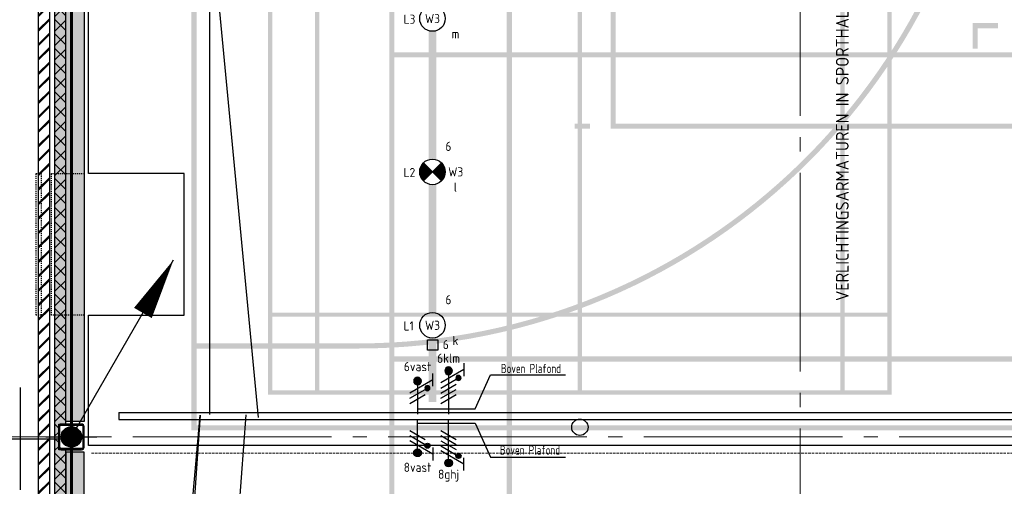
# Model space of a CAD drawing. Header units: millimetres. Extents: x -38031 to 123247, y -16330 to 129979.
# Tile 58 of 235: x -31606 to -21972, y 42852 to 47416. Entities that reach past the tile are written whole.
import ezdxf
from ezdxf.enums import TextEntityAlignment as Align

# ---------------------------------------------------------------- set-up
doc = ezdxf.new("R2010")
doc.units = ezdxf.units.MM
doc.header["$LTSCALE"] = 50
for name, pattern in [('HIDDEN', [9.524999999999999, 6.35, -3.175]), ('HIDDEN2', [4.762499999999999, 3.175, -1.5875]), ('PHANTOM', [63.50000000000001, 31.75, -6.35, 6.35, -6.35, 6.35, -6.35]), ('STYLE_01', [0.41664, 0.20828, -0.20836]), ('STYLE_02', [0.6944250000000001, 0.48607, -0.2083550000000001]), ('STYLE_11', [5, 3.88885498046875, -0.416717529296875, 0.2777862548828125, -0.4166412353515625])]:
    doc.linetypes.add(name, pattern=pattern)
for name, color, linetype in [('AL$1A---_ALGEMEEN', 8, 'Continuous'), ('AM$1A---_ARCERING', 8, 'Continuous'), ('BOUWKUNDIG', 8, 'Continuous'), ('brandscheiding', 5, 'HIDDEN'), ('EL6121--', 3, 'Continuous'), ('EL6131--_KG', 3, 'Continuous'), ('EL6221--', 3, 'Continuous'), ('EL6222--', 3, 'Continuous'), ('EL6311--', 3, 'Continuous'), ('EL6311--NV', 7, 'Continuous'), ('Kastenscheiding', 4, 'PHANTOM'), ('lengte voedingskabels', 3, 'Continuous')]:
    doc.layers.add(name, color=color, linetype=linetype)
doc.layers.add('Armaturen levering door W-aannemer', color=3, linetype='Continuous', plot=False)
doc.layers.add('Armaturen levering door W-aannemer--NV', color=7, linetype='Continuous', plot=False)
doc.layers.add('stramien', color=1, linetype='STYLE_11', lineweight=15)
doc.styles.add('BURO-012', font='ISO.shx', dxfattribs={"height": 60})
doc.styles.add('BURO-018', font='iso.shx', dxfattribs={"height": 90})
doc.styles.add('buro-100', font='ISO.shx', dxfattribs={"height": 500})
pattern_1 = [(45.00000000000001, (-987936.493140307, -175784.8228081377), (70.71067811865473, -70.71067811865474), []), (45.00000000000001, (-987929.4220724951, -175791.8938759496), (70.71067811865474, -70.71067811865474), [])]

# ---------------------------------------------------------------- blocks, each defined once
blk = doc.blocks.new('1115B6LL1500')
at = {"color": 0, "linetype": 'Continuous'}
blk.add_circle((0, 0), 2.5, dxfattribs=at)
at = {"color": 0}
for points in [[(-2.5, 0.75), (-15, 0.75), (-2.5, -0.75), (-15, -0.75)], [(2.5, 0.75), (15, 0.75), (2.5, -0.75), (15, -0.75)]]:
    blk.add_solid(points, dxfattribs=at)
at = {"color": 0, "linetype": 'Continuous', "style": 'BURO-018'}
for tag, p in [('E_GKAST', (0, 8)), ('E_GROEP', (0, 5)), ('E_SGROEP', (4.5, 5)), ('E_ARMCODE', (0, 0)), ('E_SLET', (4.5, -3))]:
    blk.add_attdef(tag, text='', height=1.8, dxfattribs=at).set_placement(p, align=Align.MIDDLE)
blk = doc.blocks.new('E00018')
at = {"color": 0, "linetype": 'Continuous'}
for p, q in [((-1.767766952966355, -1.767766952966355), (1.767766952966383, 1.767766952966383)), ((1.767766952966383, -1.767766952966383), (-1.767766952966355, 1.767766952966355))]:
    blk.add_line(p, q, dxfattribs=at)
at = {"color": 0, "linetype": 'Continuous', "const_width": 2.5}
for points in [[(-0.8838834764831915, 0.8838834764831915, -0.1989123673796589), (0, 1.25, -0.1989123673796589), (0.8838834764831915, 0.8838834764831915, -1)], [(-0.8838834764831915, -0.8838834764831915, 0.1989123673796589), (0, -1.25, 0.1989123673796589), (0.8838834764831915, -0.8838834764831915, 1)]]:
    blk.add_lwpolyline(points, format="xyb", dxfattribs=at)
blk = doc.blocks.new('1115B6LL1500-NO1')
at = {"color": 0, "linetype": 'Continuous'}
blk.add_circle((0, 0), 2.5, dxfattribs=at)
at = {"color": 0}
for points in [[(-2.5, 0.75), (-15, 0.75), (-2.5, -0.75), (-15, -0.75)], [(2.5, 0.75), (15, 0.75), (2.5, -0.75), (15, -0.75)]]:
    blk.add_solid(points, dxfattribs=at)
at = {"color": 0, "zscale": 100}
blk.add_blockref('E00018', (0, 0), dxfattribs=at)
at = {"color": 0, "linetype": 'Continuous', "style": 'BURO-018'}
for tag, p in [('E_GKAST', (0, 8)), ('E_GROEP', (0, 5)), ('E_SGROEP', (4.5, 5)), ('E_ARMCODE', (0, 0)), ('E_SLET', (4.5, -3))]:
    blk.add_attdef(tag, text='', height=1.8, dxfattribs=at).set_placement(p, align=Align.MIDDLE)
blk = doc.blocks.new('E-GK-GTC-463C')
at = {"color": 0, "linetype": 'Continuous'}
for p, q in [((-0.5, 35), (0.5, 35)), ((-0.5, -35), (0.5, -35))]:
    blk.add_line(p, q, dxfattribs=at)
blk = doc.blocks.new('E-GK-END-46')
at = {"color": 0, "linetype": 'Continuous'}
blk.add_line((0, 35), (0, -35), dxfattribs=at)
blk = doc.blocks.new('0215A2')
at = {"color": 0, "linetype": 'Continuous'}
for p, q in [((1.77635683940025e-15, -8), (0, 0)), ((-2.5, -2.5), (2.5, -2.5)), ((-1.749999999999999, -3.5), (1.750000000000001, -3.5)), ((-0.999999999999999, -4.5), (1.000000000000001, -4.5))]:
    blk.add_line(p, q, dxfattribs=at)
blk.add_lwpolyline([(1.77635683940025e-15, -8, 0, 1, 0), (1.332267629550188e-15, -6, 1, 1, 0)], format="xyseb", dxfattribs=at)
at = {"color": 0, "linetype": 'Continuous', "style": 'BURO-018', "flags": 1}
blk.add_attdef('E_MATCODE', text='', height=1.799999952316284, rotation=90.00000000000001, dxfattribs=at).set_placement((0, 0), align=Align.MIDDLE)
blk = doc.blocks.new('E00168')
at = {"color": 0, "linetype": 'Continuous'}
blk.add_line((0, 0), (4.999999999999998, 8.66025403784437), dxfattribs=at)
blk.add_lwpolyline([(4.999999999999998, 8.660254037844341, 0, 1, 0), (3.499999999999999, 6.062177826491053, 1, 1, 0)], format="xyseb", dxfattribs=at)
at = {"color": 0, "const_width": 0.5}
blk.add_lwpolyline([(-0.25, -2.847722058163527e-14, 1), (0.25, -2.836619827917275e-14, 1)], format="xyb", close=True, dxfattribs=at)
at = {"color": 0, "linetype": 'Continuous'}
blk.add_circle((6.310887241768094e-30, -2.842170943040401e-14), 0.5, dxfattribs=at)
blk = doc.blocks.new('E00078')
at = {"color": 0, "linetype": 'Continuous'}
for p, q in [((-3, 6.482050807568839), (-3, 8.98205080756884)), ((-3, 7.732050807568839), (1.5, 5.133974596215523)), ((1.499999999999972, 4.13397459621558), (-1.5, 5.86602540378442)), ((0, 7.5), (0, 1)), ((1.5, 3.133974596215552), (-1.5, 4.86602540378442))]:
    blk.add_line(p, q, dxfattribs=at)
at = {"color": 0, "const_width": 0.75}
blk.add_lwpolyline([(-0.375, 7.5, 1), (0.375, 7.5, 1)], format="xyb", close=True, dxfattribs=at)
at = {"color": 0, "linetype": 'Continuous', "const_width": 0.5}
blk.add_lwpolyline([(-2.18301270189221, 6.11602540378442, 1), (-1.68301270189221, 6.11602540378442, 1)], format="xyb", close=True, dxfattribs=at)
at = {"color": 0, "linetype": 'Continuous'}
for centre, radius in [((0, 7.5), 0.75), ((-1.93301270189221, 6.11602540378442), 0.5000000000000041)]:
    blk.add_circle(centre, radius, dxfattribs=at)
at = {"color": 0, "linetype": 'Continuous', "style": 'BURO-018'}
for tag, p in [('E_GKAST', (0, 14)), ('E_GROEP', (0, 11)), ('E_SGROEP', (4.5, 11))]:
    blk.add_attdef(tag, text='', height=1.8, dxfattribs=at).set_placement(p, align=Align.MIDDLE)
at = {"color": 0, "linetype": 'Continuous', "style": 'BURO-018', "flags": 1}
for tag, height, p in [('E_VERMCODE', 1.8, (13, 11)), ('E_MATCODE', 1.799999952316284, (0, 0))]:
    blk.add_attdef(tag, text='', height=height, dxfattribs=at).set_placement(p, align=Align.MIDDLE)
blk = doc.blocks.new('E00082')
at = {"color": 0, "linetype": 'Continuous'}
for p, q in [((-3, 10.98205080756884), (-3, 8.48205080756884)), ((-3, 9.73205080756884), (1.5, 7.133974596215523)), ((1.499999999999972, 6.13397459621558), (-1.5, 7.86602540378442)), ((0, 9.5), (0, 1)), ((1.5, 5.133974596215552), (-1.5, 6.86602540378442)), ((1.5, 4.133974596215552), (-1.5, 5.86602540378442)), ((1.5, 3.133974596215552), (-1.5, 4.86602540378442))]:
    blk.add_line(p, q, dxfattribs=at)
at = {"color": 0, "const_width": 0.75}
blk.add_lwpolyline([(-0.375, 9.5, 1), (0.375, 9.5, 1)], format="xyb", close=True, dxfattribs=at)
at = {"color": 0, "linetype": 'Continuous', "const_width": 0.5}
blk.add_lwpolyline([(-1.68301270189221, 8.11602540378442, 1), (-2.18301270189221, 8.11602540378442, 1)], format="xyb", close=True, dxfattribs=at)
at = {"color": 0, "linetype": 'Continuous'}
for centre, radius in [((0, 9.5), 0.75), ((-1.93301270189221, 8.11602540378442), 0.5000000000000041)]:
    blk.add_circle(centre, radius, dxfattribs=at)
at = {"color": 0, "linetype": 'Continuous', "style": 'BURO-018'}
for tag, p in [('E_GKAST', (0, 16)), ('E_GROEP', (0, 13)), ('E_SGROEP', (4.5, 13))]:
    blk.add_attdef(tag, text='', height=1.8, dxfattribs=at).set_placement(p, align=Align.MIDDLE)
at = {"color": 0, "linetype": 'Continuous', "style": 'BURO-018', "flags": 1}
for tag, height, p in [('E_VERMCODE', 1.8, (13, 13)), ('E_MATCODE', 1.799999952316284, (0, 0))]:
    blk.add_attdef(tag, text='', height=height, dxfattribs=at).set_placement(p, align=Align.MIDDLE)
blk = doc.blocks.new('E00159')
at = {"color": 0, "linetype": 'Continuous'}
for p, q in [((-1, -1), (-1, 1)), ((-1, 1), (1, 1)), ((1, 1), (1, -1)), ((1, -1), (-1, -1))]:
    blk.add_line(p, q, dxfattribs=at)
at = {"color": 0, "linetype": 'Continuous', "style": 'BURO-018'}
for tag, p in [('E_GKAST', (0, 6.5)), ('E_GROEP', (0, 3.5)), ('E_SGROEP', (4.5, 3.5))]:
    blk.add_attdef(tag, text='', height=1.8, dxfattribs=at).set_placement(p, align=Align.MIDDLE)
at = {"color": 0, "linetype": 'Continuous', "style": 'BURO-018', "flags": 1}
for tag, height, p in [('E_VERMCODE', 1.8, (13, 3.5)), ('E_MATCODE', 1.799999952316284, (0, 0))]:
    blk.add_attdef(tag, text='', height=height, dxfattribs=at).set_placement(p, align=Align.MIDDLE)
blk = doc.blocks.new('Group-17')
at = {"layer": 'AM$1A---_ARCERING', "linetype": 'Continuous', "lineweight": 0}
h = blk.add_hatch(color=256, dxfattribs=at)
h.paths.add_polyline_path([(-73260.99999999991, 14824.50000000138), (-86285.99999999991, 14824.50000000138), (-86285.99999999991, 28924.50000000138), (-73260.99999999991, 28924.50000000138), (-73260.99999999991, 29074.50000000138), (-73210.99999999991, 29074.50000000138), (-73210.99999999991, 28924.50000000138), (-60185.99999999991, 28924.50000000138), (-60185.99999999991, 14824.50000000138), (-73210.99999999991, 14824.50000000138), (-73210.99999999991, 14674.50000000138), (-73260.99999999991, 14674.50000000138)])
h.paths.add_polyline_path([(-73260.99999999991, 20074.67361948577), (-73260.99999999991, 23674.32638051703), (-73260.99999999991, 28874.50000000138), (-86235.99999999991, 28874.50000000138), (-86235.99999999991, 28124.50000000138), (-86235.99999999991, 15624.50000000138), (-86235.99999999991, 14874.50000000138), (-73260.99999999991, 14874.50000000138)])
h.paths.add_polyline_path([(-60235.99999999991, 14874.50000000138), (-60235.99999999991, 28874.50000000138), (-73210.99999999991, 28874.50000000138), (-73210.99999999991, 14874.50000000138)])
h = blk.add_hatch(color=256, dxfattribs=at)
h.paths.add_polyline_path([(-85535.99999999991, 28574.50000000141), (-79435.99999999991, 28574.50000000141), (-79435.99999999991, 15174.50000000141), (-85535.99999999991, 15174.50000000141)])
h.paths.add_polyline_path([(-85075.99999999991, 15934.50000000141), (-85495.99999999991, 15934.50000000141), (-85495.99999999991, 15214.50000000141), (-85075.99999999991, 15214.50000000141)])
h.paths.add_polyline_path([(-85035.99999999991, 15214.50000000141), (-82505.99999999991, 15214.50000000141), (-82505.99999999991, 15934.50000000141), (-85035.99999999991, 15934.50000000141)])
h.paths.add_polyline_path([(-79935.99999999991, 15934.50000000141), (-82465.99999999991, 15934.50000000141), (-82465.99999999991, 15214.50000000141), (-79935.99999999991, 15214.50000000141)])
h.paths.add_polyline_path([(-79895.99999999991, 15214.50000000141), (-79475.99999999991, 15214.50000000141), (-79475.99999999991, 15934.50000000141), (-79895.99999999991, 15934.50000000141)])
h.paths.add_polyline_path([(-79475.99999999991, 15974.50000000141), (-79475.99999999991, 19854.50000000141), (-79895.99999999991, 19854.50000000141), (-79895.99999999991, 15974.50000000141)])
h.paths.add_polyline_path([(-79935.99999999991, 15974.50000000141), (-79935.99999999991, 19854.50000000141), (-82465.99999999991, 19854.50000000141), (-82465.99999999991, 15974.50000000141)])
h.paths.add_polyline_path([(-85035.99999999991, 19854.50000000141), (-85035.99999999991, 15974.50000000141), (-82505.99999999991, 15974.50000000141), (-82505.99999999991, 19854.50000000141)])
h.paths.add_polyline_path([(-85495.99999999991, 19854.50000000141), (-85495.99999999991, 15974.50000000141), (-85075.99999999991, 15974.50000000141), (-85075.99999999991, 19854.50000000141)])
h.paths.add_polyline_path([(-85075.99999999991, 23854.50000000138), (-85495.99999999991, 23854.50000000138), (-85495.99999999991, 19894.50000000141), (-85075.99999999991, 19894.50000000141)])
h.paths.add_polyline_path([(-85035.99999999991, 19894.50000000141), (-79935.99999999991, 19894.50000000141), (-79935.99999999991, 23854.50000000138), (-85035.99999999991, 23854.50000000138)])
h.paths.add_polyline_path([(-79895.99999999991, 23854.50000000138), (-79895.99999999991, 19894.50000000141), (-79475.99999999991, 19894.50000000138), (-79475.99999999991, 23854.50000000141)])
h.paths.add_polyline_path([(-79475.99999999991, 27774.50000000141), (-79895.99999999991, 27774.50000000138), (-79895.99999999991, 23894.50000000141), (-79475.99999999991, 23894.50000000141)])
h.paths.add_polyline_path([(-79935.99999999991, 23894.50000000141), (-79935.99999999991, 27774.50000000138), (-82465.99999999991, 27774.50000000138), (-82465.99999999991, 23894.50000000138)])
h.paths.add_polyline_path([(-85035.99999999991, 23894.50000000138), (-82505.99999999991, 23894.50000000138), (-82505.99999999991, 27774.50000000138), (-85035.99999999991, 27774.50000000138)])
h.paths.add_polyline_path([(-85075.99999999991, 23894.50000000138), (-85075.99999999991, 27774.50000000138), (-85495.99999999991, 27774.50000000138), (-85495.99999999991, 23894.50000000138)])
h.paths.add_polyline_path([(-85075.99999999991, 27814.50000000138), (-85075.99999999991, 28534.50000000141), (-85495.99999999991, 28534.50000000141), (-85495.99999999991, 27814.50000000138)])
h.paths.add_polyline_path([(-85035.99999999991, 28534.50000000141), (-85035.99999999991, 27814.50000000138), (-82505.99999999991, 27814.50000000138), (-82505.99999999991, 28534.50000000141)])
h.paths.add_polyline_path([(-82465.99999999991, 27814.50000000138), (-79935.99999999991, 27814.50000000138), (-79935.99999999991, 28534.50000000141), (-82465.99999999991, 28534.50000000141)])
h.paths.add_polyline_path([(-79475.99999999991, 27814.50000000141), (-79475.99999999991, 28534.50000000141), (-79895.99999999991, 28534.50000000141), (-79895.99999999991, 27814.50000000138)])
h = blk.add_hatch(color=256, dxfattribs=at)
edge = h.paths.add_edge_path()
edge.add_line((-86235.99999999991, 15674.50000000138), (-86235.99999999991, 15624.50000000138))
edge.add_line((-86235.99999999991, 15624.50000000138), (-84660.99999999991, 15624.50000000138))
edge.add_arc((-84660.99999999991, 21874.50000000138), 6250, 270, 360)
edge.add_arc((-84660.99999999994, 21874.50000000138), 6250.000000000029, 0, 89.99999999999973)
edge.add_line((-84660.99999999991, 28124.50000000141), (-86235.99999999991, 28124.50000000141))
edge.add_line((-86235.99999999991, 28124.50000000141), (-86235.99999999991, 28074.50000000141))
edge.add_line((-86235.99999999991, 28074.50000000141), (-84661.30680000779, 28074.50000000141))
edge.add_arc((-84661.07801037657, 21876.30034202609), 6198.19966219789, 1.3896675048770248, 90.00211491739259, ccw=False)
edge.add_line((-78464.70136558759, 22026.61843269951), (-78461.011119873, 21874.50000000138))
edge.add_line((-78461.011119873, 21874.50000000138), (-78464.70136558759, 21722.38156730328))
edge.add_arc((-84661.07801037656, 21872.69965797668), 6198.199662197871, 269.9978850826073, 358.61033249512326, ccw=False)
edge.add_line((-84661.30680000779, 15674.50000000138), (-86235.99999999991, 15674.50000000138))
h = blk.add_hatch(color=256, dxfattribs=at)
h.paths.add_polyline_path([(-75350.99999999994, 27497.00000000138), (-75350.99999999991, 9497.000000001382), (-84350.99999999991, 9497.000000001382), (-84350.99999999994, 27497.00000000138)])
h.paths.add_polyline_path([(-84300.99999999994, 15497.00000000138), (-84300.99999999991, 9547.000000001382), (-75400.99999999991, 9547.000000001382), (-75400.99999999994, 15497.00000000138)])
h.paths.add_polyline_path([(-75400.99999999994, 18472.00000000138), (-84300.99999999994, 18472.00000000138), (-84300.99999999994, 15547.00000000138), (-75400.99999999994, 15547.00000000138)])
h.paths.add_polyline_path([(-75400.99999999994, 27447.00000000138), (-84300.99999999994, 27447.00000000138), (-84300.99999999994, 21497.00000000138), (-75400.99999999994, 21497.00000000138)])
h.paths.add_polyline_path([(-84300.99999999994, 18522.00000000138), (-75400.99999999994, 18522.00000000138), (-75400.99999999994, 21447.00000000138), (-84300.99999999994, 21447.00000000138)])
h = blk.add_hatch(color=256, dxfattribs=at)
h.paths.add_polyline_path([(-64185.99999999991, 26774.50000000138), (-82185.99999999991, 26774.50000000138), (-82185.99999999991, 17774.50000000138), (-64185.99999999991, 17774.50000000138)])
h.paths.add_polyline_path([(-70185.99999999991, 17824.50000000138), (-70185.99999999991, 26724.50000000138), (-64235.99999999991, 26724.50000000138), (-64235.99999999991, 17824.50000000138)])
h.paths.add_polyline_path([(-82135.99999999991, 17824.50000000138), (-82135.99999999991, 26724.50000000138), (-76185.99999999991, 26724.50000000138), (-76185.99999999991, 17824.50000000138)])
h.paths.add_polyline_path([(-73160.99999999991, 17824.50000000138), (-73160.99999999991, 26724.50000000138), (-70235.99999999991, 26724.50000000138), (-70235.99999999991, 17824.50000000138)])
h.paths.add_polyline_path([(-76135.99999999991, 26724.50000000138), (-73210.99999999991, 26724.50000000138), (-73210.99999999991, 17824.50000000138), (-76135.99999999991, 17824.50000000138)])
blk.add_hatch(color=256, dxfattribs=at).paths.add_polyline_path([(-78393.49999999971, 18757.00000000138), (-78393.49999999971, 18807.00000000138), (-78643.49999999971, 18807.00000000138), (-78643.49999999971, 18557.00000000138), (-78593.49999999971, 18557.00000000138), (-78593.49999999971, 18757.00000000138)])
at = {"layer": 'AL$1A---_ALGEMEEN', "color": 0}
for points in [[(-83200.99999999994, 7122.000000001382), (-83200.99999999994, 27122.00000000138), (-83150.99999999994, 7122.000000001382), (-83150.99999999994, 27122.00000000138)], [(-82535.99999999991, 17824.50000000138), (-82385.99999999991, 17824.50000000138), (-82535.99999999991, 17774.50000000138), (-82385.99999999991, 17774.50000000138)]]:
    blk.add_solid(points, dxfattribs=at)
blk = doc.blocks.new('Group-18')
at = {"layer": 'AL$1A---_ALGEMEEN', "color": 0}
blk.add_lwpolyline([(-87291.96924776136, 15950.55075278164), (-86356.00000001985, 15950.55075278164), (-86356.00000001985, 17337.55075278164), (-87291.96924776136, 17337.55075278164), (-87291.96924776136, 19700.55075278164), (-86356.00000001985, 19700.55075278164), (-86356.00000001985, 21087.55075278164), (-87291.96924776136, 21087.55075278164), (-87291.96924776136, 23575.55075278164), (-86356.00000001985, 23575.55075278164), (-86356.00000001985, 24962.55075278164), (-87291.96924776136, 24962.55075278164), (-87291.96924776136, 27325.55075278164), (-86356.00000001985, 27325.55075278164), (-86356.00000001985, 28712.55075278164), (-87291.96924776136, 28712.55075278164), (-87291.96924776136, 29825.01125336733), (-59221.0000000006, 29825.01125336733), (-59221.0000000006, 14675.011253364), (-87291.96924776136, 14675.011253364)], close=True, dxfattribs=at)
blk = doc.blocks.new('Group-57')
at = {"layer": 'AM$1A---_ARCERING', "linetype": 'Continuous', "lineweight": 0}
h = blk.add_hatch(color=256, dxfattribs=at)
h.paths.add_polyline_path([(-73260.99999999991, 14824.50000000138), (-86285.99999999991, 14824.50000000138), (-86285.99999999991, 28924.50000000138), (-73260.99999999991, 28924.50000000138), (-73260.99999999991, 29074.50000000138), (-73210.99999999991, 29074.50000000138), (-73210.99999999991, 28924.50000000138), (-60185.99999999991, 28924.50000000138), (-60185.99999999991, 14824.50000000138), (-73210.99999999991, 14824.50000000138), (-73210.99999999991, 14674.50000000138), (-73260.99999999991, 14674.50000000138)])
h.paths.add_polyline_path([(-73260.99999999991, 20074.67361948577), (-73260.99999999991, 23674.32638051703), (-73260.99999999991, 28874.50000000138), (-86235.99999999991, 28874.50000000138), (-86235.99999999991, 28124.50000000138), (-86235.99999999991, 15624.50000000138), (-86235.99999999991, 14874.50000000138), (-73260.99999999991, 14874.50000000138)])
h.paths.add_polyline_path([(-60235.99999999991, 14874.50000000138), (-60235.99999999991, 28874.50000000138), (-73210.99999999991, 28874.50000000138), (-73210.99999999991, 14874.50000000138)])
h = blk.add_hatch(color=256, dxfattribs=at)
h.paths.add_polyline_path([(-85535.99999999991, 28574.50000000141), (-79435.99999999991, 28574.50000000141), (-79435.99999999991, 15174.50000000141), (-85535.99999999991, 15174.50000000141)])
h.paths.add_polyline_path([(-85075.99999999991, 15934.50000000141), (-85495.99999999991, 15934.50000000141), (-85495.99999999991, 15214.50000000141), (-85075.99999999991, 15214.50000000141)])
h.paths.add_polyline_path([(-85035.99999999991, 15214.50000000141), (-82505.99999999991, 15214.50000000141), (-82505.99999999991, 15934.50000000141), (-85035.99999999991, 15934.50000000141)])
h.paths.add_polyline_path([(-79935.99999999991, 15934.50000000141), (-82465.99999999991, 15934.50000000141), (-82465.99999999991, 15214.50000000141), (-79935.99999999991, 15214.50000000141)])
h.paths.add_polyline_path([(-79895.99999999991, 15214.50000000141), (-79475.99999999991, 15214.50000000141), (-79475.99999999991, 15934.50000000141), (-79895.99999999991, 15934.50000000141)])
h.paths.add_polyline_path([(-79475.99999999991, 15974.50000000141), (-79475.99999999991, 19854.50000000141), (-79895.99999999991, 19854.50000000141), (-79895.99999999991, 15974.50000000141)])
h.paths.add_polyline_path([(-79935.99999999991, 15974.50000000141), (-79935.99999999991, 19854.50000000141), (-82465.99999999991, 19854.50000000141), (-82465.99999999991, 15974.50000000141)])
h.paths.add_polyline_path([(-85035.99999999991, 19854.50000000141), (-85035.99999999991, 15974.50000000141), (-82505.99999999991, 15974.50000000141), (-82505.99999999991, 19854.50000000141)])
h.paths.add_polyline_path([(-85495.99999999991, 19854.50000000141), (-85495.99999999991, 15974.50000000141), (-85075.99999999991, 15974.50000000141), (-85075.99999999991, 19854.50000000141)])
h.paths.add_polyline_path([(-85075.99999999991, 23854.50000000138), (-85495.99999999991, 23854.50000000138), (-85495.99999999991, 19894.50000000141), (-85075.99999999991, 19894.50000000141)])
h.paths.add_polyline_path([(-85035.99999999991, 19894.50000000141), (-79935.99999999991, 19894.50000000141), (-79935.99999999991, 23854.50000000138), (-85035.99999999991, 23854.50000000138)])
h.paths.add_polyline_path([(-79895.99999999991, 23854.50000000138), (-79895.99999999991, 19894.50000000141), (-79475.99999999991, 19894.50000000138), (-79475.99999999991, 23854.50000000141)])
h.paths.add_polyline_path([(-79475.99999999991, 27774.50000000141), (-79895.99999999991, 27774.50000000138), (-79895.99999999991, 23894.50000000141), (-79475.99999999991, 23894.50000000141)])
h.paths.add_polyline_path([(-79935.99999999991, 23894.50000000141), (-79935.99999999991, 27774.50000000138), (-82465.99999999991, 27774.50000000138), (-82465.99999999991, 23894.50000000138)])
h.paths.add_polyline_path([(-85035.99999999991, 23894.50000000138), (-82505.99999999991, 23894.50000000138), (-82505.99999999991, 27774.50000000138), (-85035.99999999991, 27774.50000000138)])
h.paths.add_polyline_path([(-85075.99999999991, 23894.50000000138), (-85075.99999999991, 27774.50000000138), (-85495.99999999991, 27774.50000000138), (-85495.99999999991, 23894.50000000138)])
h.paths.add_polyline_path([(-85075.99999999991, 27814.50000000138), (-85075.99999999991, 28534.50000000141), (-85495.99999999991, 28534.50000000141), (-85495.99999999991, 27814.50000000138)])
h.paths.add_polyline_path([(-85035.99999999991, 28534.50000000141), (-85035.99999999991, 27814.50000000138), (-82505.99999999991, 27814.50000000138), (-82505.99999999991, 28534.50000000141)])
h.paths.add_polyline_path([(-82465.99999999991, 27814.50000000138), (-79935.99999999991, 27814.50000000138), (-79935.99999999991, 28534.50000000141), (-82465.99999999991, 28534.50000000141)])
h.paths.add_polyline_path([(-79475.99999999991, 27814.50000000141), (-79475.99999999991, 28534.50000000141), (-79895.99999999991, 28534.50000000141), (-79895.99999999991, 27814.50000000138)])
h = blk.add_hatch(color=256, dxfattribs=at)
edge = h.paths.add_edge_path()
edge.add_line((-86235.99999999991, 15674.50000000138), (-86235.99999999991, 15624.50000000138))
edge.add_line((-86235.99999999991, 15624.50000000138), (-84660.99999999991, 15624.50000000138))
edge.add_arc((-84660.99999999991, 21874.50000000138), 6250, 270, 360)
edge.add_arc((-84660.99999999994, 21874.50000000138), 6250.000000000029, 0, 89.99999999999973)
edge.add_line((-84660.99999999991, 28124.50000000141), (-86235.99999999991, 28124.50000000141))
edge.add_line((-86235.99999999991, 28124.50000000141), (-86235.99999999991, 28074.50000000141))
edge.add_line((-86235.99999999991, 28074.50000000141), (-84661.30680000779, 28074.50000000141))
edge.add_arc((-84661.07801037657, 21876.30034202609), 6198.19966219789, 1.3896675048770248, 90.00211491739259, ccw=False)
edge.add_line((-78464.70136558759, 22026.61843269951), (-78461.011119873, 21874.50000000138))
edge.add_line((-78461.011119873, 21874.50000000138), (-78464.70136558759, 21722.38156730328))
edge.add_arc((-84661.07801037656, 21872.69965797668), 6198.199662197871, 269.9978850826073, 358.61033249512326, ccw=False)
edge.add_line((-84661.30680000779, 15674.50000000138), (-86235.99999999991, 15674.50000000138))
h = blk.add_hatch(color=256, dxfattribs=at)
h.paths.add_polyline_path([(-75350.99999999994, 27497.00000000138), (-75350.99999999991, 9497.000000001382), (-84350.99999999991, 9497.000000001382), (-84350.99999999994, 27497.00000000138)])
h.paths.add_polyline_path([(-84300.99999999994, 15497.00000000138), (-84300.99999999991, 9547.000000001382), (-75400.99999999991, 9547.000000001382), (-75400.99999999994, 15497.00000000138)])
h.paths.add_polyline_path([(-75400.99999999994, 18472.00000000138), (-84300.99999999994, 18472.00000000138), (-84300.99999999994, 15547.00000000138), (-75400.99999999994, 15547.00000000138)])
h.paths.add_polyline_path([(-75400.99999999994, 27447.00000000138), (-84300.99999999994, 27447.00000000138), (-84300.99999999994, 21497.00000000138), (-75400.99999999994, 21497.00000000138)])
h.paths.add_polyline_path([(-84300.99999999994, 18522.00000000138), (-75400.99999999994, 18522.00000000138), (-75400.99999999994, 21447.00000000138), (-84300.99999999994, 21447.00000000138)])
h = blk.add_hatch(color=256, dxfattribs=at)
h.paths.add_polyline_path([(-64185.99999999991, 26774.50000000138), (-82185.99999999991, 26774.50000000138), (-82185.99999999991, 17774.50000000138), (-64185.99999999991, 17774.50000000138)])
h.paths.add_polyline_path([(-70185.99999999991, 17824.50000000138), (-70185.99999999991, 26724.50000000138), (-64235.99999999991, 26724.50000000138), (-64235.99999999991, 17824.50000000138)])
h.paths.add_polyline_path([(-82135.99999999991, 17824.50000000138), (-82135.99999999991, 26724.50000000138), (-76185.99999999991, 26724.50000000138), (-76185.99999999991, 17824.50000000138)])
h.paths.add_polyline_path([(-73160.99999999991, 17824.50000000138), (-73160.99999999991, 26724.50000000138), (-70235.99999999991, 26724.50000000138), (-70235.99999999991, 17824.50000000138)])
h.paths.add_polyline_path([(-76135.99999999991, 26724.50000000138), (-73210.99999999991, 26724.50000000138), (-73210.99999999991, 17824.50000000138), (-76135.99999999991, 17824.50000000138)])
blk.add_hatch(color=256, dxfattribs=at).paths.add_polyline_path([(-78393.49999999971, 18757.00000000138), (-78393.49999999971, 18807.00000000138), (-78643.49999999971, 18807.00000000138), (-78643.49999999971, 18557.00000000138), (-78593.49999999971, 18557.00000000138), (-78593.49999999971, 18757.00000000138)])
at = {"layer": 'AL$1A---_ALGEMEEN', "color": 0}
for points in [[(-83200.99999999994, 7122.000000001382), (-83200.99999999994, 27122.00000000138), (-83150.99999999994, 7122.000000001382), (-83150.99999999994, 27122.00000000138)], [(-82535.99999999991, 17824.50000000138), (-82385.99999999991, 17824.50000000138), (-82535.99999999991, 17774.50000000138), (-82385.99999999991, 17774.50000000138)]]:
    blk.add_solid(points, dxfattribs=at)
blk = doc.blocks.new('Group-109')
at = {"layer": 'AL$1A---_ALGEMEEN', "color": 0, "linetype": 'STYLE_02', "lineweight": 15}
blk.add_line((-87264.5, 14600), (-59064.5, 14600), dxfattribs=at)
blk = doc.blocks.new('uitsparing_E')
at = {"layer": 'AL$1A---_ALGEMEEN', "color": 0}
blk.add_circle((0, 0), 80, dxfattribs=at)
blk = doc.blocks.new('Group-139')
at = {"layer": 'AL$1A---_ALGEMEEN', "color": 0, "linetype": 'STYLE_01'}
for points in [[(-693.5, 360), (693.5, 360), (693.5, 310), (-693.5, 310)], [(-693.5, 210), (693.5, 210), (693.5, -110), (-693.5, -110)]]:
    blk.add_lwpolyline(points, close=True, dxfattribs=at)
blk = doc.blocks.new('31x_alu-mk 204-gestippeld')
at = {"layer": 'AL$1A---_ALGEMEEN', "color": 0}
blk.add_blockref('Group-139', (0, 0), dxfattribs=at)
blk = doc.blocks.new('Group-140')
at = {"layer": 'AL$1A---_ALGEMEEN', "color": 0, "rotation": 90}
blk.add_blockref('31x_alu-mk 204-gestippeld', (-87446, 16643.16417949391), dxfattribs=at)
blk = doc.blocks.new('sk-250')
at = {"color": 0}
blk.add_wipeout([(-115, 114.99999999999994), (115.00000000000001, 114.99999999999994), (115.00000000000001, -117.87968006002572), (-115, -117.87968006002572)], dxfattribs=at).dxf.layer = 'AL$1A---_ALGEMEEN'
at = {"layer": 'AM$1A---_ARCERING', "linetype": 'Continuous', "lineweight": 0}
h = blk.add_hatch(color=256, dxfattribs=at)
edge = h.paths.add_edge_path()
edge.add_line((-100, -125), (100, -125))
edge.add_arc((100, -100), 25, 270, 360)
edge.add_line((125, -100), (125, 100))
edge.add_arc((100, 100), 25, 0, 90)
edge.add_line((100, 125), (-100, 125))
edge.add_arc((-100, 100), 25, 90, 180)
edge.add_line((-125, 100), (-125, -100))
edge.add_arc((-100, -100), 25, 180, 270)
edge = h.paths.add_edge_path(flags=16)
edge.add_line((-100, -115), (100, -115))
edge.add_arc((100, -100), 14.99999999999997, 270, 360.0000000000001)
edge.add_line((115, -100), (115, 100))
edge.add_arc((100, 100), 15, 0, 90)
edge.add_line((100, 115), (-100, 115))
edge.add_arc((-100, 100), 15, 90, 180)
edge.add_line((-115, 100), (-115, -100))
edge.add_arc((-100, -100), 15, 180, 270)
at = {"layer": 'AL$1A---_ALGEMEEN', "color": 0}
for p, q in [((0, 250), (0, -250)), ((-250, 0), (250, 0))]:
    blk.add_line(p, q, dxfattribs=at)
at = {"layer": 'AL$1A---_ALGEMEEN', "color": 0, "flags": 128}
blk.add_lwpolyline([(-100, -125), (100, -125, 0.414213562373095), (125, -100), (125, 100, 0.414213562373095), (100, 125), (-100, 125, 0.414213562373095), (-125, 100), (-125, -100, 0.414213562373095), (-100, -125, 0.414213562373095)], format="xyb", dxfattribs=at)
at = {"layer": 'AL$1A---_ALGEMEEN', "color": 0}
blk.add_lwpolyline([(-115, 115), (115, 115), (115, -117.8796800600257), (-115, -117.8796800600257)], close=True, dxfattribs=at)
at = {"layer": 'AL$1A---_ALGEMEEN', "color": 0, "flags": 128}
blk.add_lwpolyline([(-100, -115), (100, -115, 0.4142135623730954), (115, -100), (115, 100, 0.414213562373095), (100, 115), (-100, 115, 0.414213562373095), (-115, 100), (-115, -100, 0.414213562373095)], format="xyb", close=True, dxfattribs=at)
blk = doc.blocks.new('Group-170')
at = {"layer": 'AL$1A---_ALGEMEEN', "color": 0, "rotation": 90}
blk.add_blockref('31x_alu-mk 204-gestippeld', (-87446, 16643.16417949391), dxfattribs=at)
blk = doc.blocks.new('Group-178')
at = {"layer": 'AM$1A---_ARCERING', "linetype": 'Continuous', "lineweight": 0}
for points in [[(-87334.82472770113, 22240.0000000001), (-87334.82472770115, 14910.00000000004), (-87514.82472770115, 14910.00000000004), (-87514.82472770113, 22240.0000000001)], [(-87334.82472770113, 7280.000000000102), (-87334.82472770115, 14610.00000000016), (-87514.82472770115, 14610.00000000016), (-87514.82472770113, 7280.000000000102)]]:
    blk.add_hatch(color=256, dxfattribs=at).paths.add_polyline_path(points)
at = {"layer": 'AL$1A---_ALGEMEEN', "color": 0}
for points in [[(-87334.82472770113, 22240.0000000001), (-87334.82472770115, 14910.00000000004), (-87514.82472770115, 14910.00000000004), (-87514.82472770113, 22240.0000000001)], [(-87334.82472770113, 7280.000000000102), (-87334.82472770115, 14610.00000000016), (-87514.82472770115, 14610.00000000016), (-87514.82472770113, 7280.000000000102)]]:
    blk.add_lwpolyline(points, close=True, dxfattribs=at)
blk = doc.blocks.new('200254 W 210 11-06-2007')
at = {"layer": 'AM$1A---_ARCERING', "linetype": 'Continuous', "lineweight": 5}
h = blk.add_hatch(dxfattribs=at)
h.set_pattern_fill('BAKSTEEN', color=256, scale=50, style=0, pattern_type=2)
h.set_pattern_definition(pattern_1)
h.paths.add_polyline_path([(-67511.03075223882, 4976.896901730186), (-67511.03075223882, 33652.46397214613), (-67511.03075223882, 33799.45686824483), (-67511.03075223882, 33912.44536343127), (-67624.03075223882, 33912.44536343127), (-67624.03075223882, 4976.896901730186)])
at = {"layer": 'AM$1A---_ARCERING', "linetype": 'Continuous', "lineweight": 0}
blk.add_hatch(color=256, dxfattribs=at).paths.add_polyline_path([(-66153.18018011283, 33590.90697203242), (-66153.18018011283, 33751.44536343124), (-67463.18018011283, 33751.44536343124), (-67463.18018011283, 5138.443670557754), (-67463.18018011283, 5051.444310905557), (-67303.18018011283, 5051.444310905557), (-67303.18018011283, 4920.896901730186), (-67272.85547993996, 4920.896901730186), (-67273.18018011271, 5151.850182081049), (-67423.18018011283, 5151.850182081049), (-67423.18018011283, 5291.850182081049), (-67353.18018011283, 5291.850182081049), (-67353.18018011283, 10601.07618577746), (-67423.18018011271, 10601.07618577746), (-67423.18018011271, 10851.07434569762), (-67353.18018011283, 10851.07434569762), (-67353.18018011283, 18221.02010014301), (-67423.18018011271, 18221.02010014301), (-67423.18018011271, 18471.01826006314), (-67353.18018011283, 18471.01826006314), (-67353.18018011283, 25840.96401450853), (-67423.18018011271, 25840.96401450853), (-67423.18018011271, 26090.96217442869), (-67353.18018011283, 26090.96217442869), (-67353.18018011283, 33460.9079288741), (-67423.18018011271, 33460.9079288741), (-67423.18018011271, 33710.9060887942), (-67173.18018011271, 33710.9060887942), (-67173.18018011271, 33641.44609946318), (-66377.68018011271, 33641.44609946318), (-66377.68018011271, 33711.44558424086), (-66237.68018011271, 33711.44558424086), (-66237.68018011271, 33560.90719284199), (-66010.18018011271, 33560.90719284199), (-66010.18018011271, 33590.90697203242)])
at = {"layer": 'AM$1A---_ARCERING', "linetype": 'Continuous', "lineweight": 5}
h = blk.add_hatch(dxfattribs=at)
h.set_pattern_fill('ISOLATIE', color=256, scale=50, style=0, pattern_type=2)
h.set_pattern_definition([(135, (-987936.493140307, -175784.8228081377), (70.71067811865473, 70.71067811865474), []), (45, (-987637.1512696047, -176084.16467884), (70.71067811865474, -70.71067811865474), [])])
h.paths.add_polyline_path([(-66153.18018011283, 33590.90697203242), (-66153.18018011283, 33751.44536343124), (-67463.18018011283, 33751.44536343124), (-67463.18018011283, 5138.443670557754), (-67463.18018011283, 5051.444310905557), (-67303.18018011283, 5051.444310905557), (-67303.18018011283, 4920.896901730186), (-67272.85547993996, 4920.896901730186), (-67273.18018011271, 5151.850182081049), (-67423.18018011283, 5151.850182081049), (-67423.18018011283, 5291.850182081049), (-67353.18018011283, 5291.850182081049), (-67353.18018011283, 10601.07618577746), (-67423.18018011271, 10601.07618577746), (-67423.18018011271, 10851.07434569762), (-67353.18018011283, 10851.07434569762), (-67353.18018011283, 18221.02010014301), (-67423.18018011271, 18221.02010014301), (-67423.18018011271, 18471.01826006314), (-67353.18018011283, 18471.01826006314), (-67353.18018011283, 25840.96401450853), (-67423.18018011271, 25840.96401450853), (-67423.18018011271, 26090.96217442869), (-67353.18018011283, 26090.96217442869), (-67353.18018011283, 33460.9079288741), (-67423.18018011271, 33460.9079288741), (-67423.18018011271, 33710.9060887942), (-67173.18018011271, 33710.9060887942), (-67173.18018011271, 33641.44609946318), (-66377.68018011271, 33641.44609946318), (-66377.68018011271, 33711.44558424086), (-66237.68018011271, 33711.44558424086), (-66237.68018011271, 33560.90719284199), (-66010.18018011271, 33560.90719284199), (-66010.18018011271, 33590.90697203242)])
at = {"layer": 'AL$1A---_ALGEMEEN'}
blk.add_lwpolyline([(-67511.03075223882, 4976.896901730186), (-67511.03075223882, 33652.46397214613), (-67511.03075223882, 33799.45686824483), (-67511.03075223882, 33912.44536343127), (-67624.03075223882, 33912.44536343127), (-67624.03075223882, 4976.896901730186)], close=True, dxfattribs=at)
blk.add_lwpolyline([(-67353.18018011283, 10851.07434569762), (-67353.18018011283, 18221.02010014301), (-67423.18018011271, 18221.02010014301), (-67423.18018011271, 18471.01826006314), (-67353.18018011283, 18471.01826006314), (-67353.18018011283, 25840.96401450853), (-67423.18018011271, 25840.96401450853), (-67423.18018011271, 26090.96217442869), (-67353.18018011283, 26090.96217442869), (-67353.18018011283, 33460.9079288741), (-67423.18018011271, 33460.9079288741), (-67423.18018011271, 33710.9060887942), (-67173.18018011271, 33710.9060887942), (-67173.18018011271, 33641.44609946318), (-66377.68018011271, 33641.44609946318), (-66377.68018011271, 33711.44558424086), (-66237.68018011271, 33711.44558424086), (-66237.68018011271, 33560.90719284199), (-66010.18018011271, 33560.90719284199), (-66010.18018011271, 33590.90697203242), (-66153.18018011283, 33590.90697203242), (-66153.18018011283, 33751.44536343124), (-67463.18018011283, 33751.44536343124), (-67463.18018011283, 5138.443670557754)], dxfattribs=at)
at = {"layer": 'stramien', "ltscale": 10}
blk.add_line((-60169.03075223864, -11013.55463656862), (-60169.03075223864, 36216.44536343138), dxfattribs=at)
at = {"layer": 'AL$1A---_ALGEMEEN'}
for name in ['Group-18', 'Group-17', 'Group-57', 'Group-140', 'Group-109']:
    blk.add_blockref(name, (20161.96924776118, 3587.445363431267), dxfattribs=at)
at = {"layer": 'AL$1A---_ALGEMEEN', "rotation": 90}
blk.add_blockref('uitsparing_E', (-62324.03075223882, 18442.44536343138), dxfattribs=at)
blk.add_blockref('sk-250', (-67299.03075223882, 18347.44536343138), dxfattribs=at)
at = {"layer": 'AM$1A---_ARCERING', "linetype": 'Continuous', "lineweight": 5}
h = blk.add_hatch(dxfattribs=at)
h.set_pattern_fill('BAKSTEEN', color=256, scale=50, style=0, pattern_type=2)
h.set_pattern_definition(pattern_1)
h.paths.add_polyline_path([(-67511.03075223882, 5033.896901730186), (-67511.03075223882, 33652.46397214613), (-67511.03075223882, 33799.45686824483), (-67511.03075223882, 33912.44536343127), (-67624.03075223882, 33912.44536343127), (-67624.03075223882, 5033.896901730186)])
at = {"layer": 'AL$1A---_ALGEMEEN'}
blk.add_lwpolyline([(-67511.03075223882, 5033.896901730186), (-67511.03075223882, 33652.46397214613), (-67511.03075223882, 33799.45686824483), (-67511.03075223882, 33912.44536343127), (-67624.03075223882, 33912.44536343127), (-67624.03075223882, 5033.896901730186)], close=True, dxfattribs=at)
at = {"layer": 'stramien', "ltscale": 10}
for p, q in [((-67299.03075223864, -11013.55463656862), (-67299.03075223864, 36216.44536343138)), ((-74199.03075223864, 18347.44536343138), (-38499.03075223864, 18347.44536343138))]:
    blk.add_line(p, q, dxfattribs=at)
at = {"layer": 'AL$1A---_ALGEMEEN'}
for name in ['Group-178', 'Group-170']:
    blk.add_blockref(name, (20161.96924776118, 3587.445363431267), dxfattribs=at)

msp = doc.modelspace()

# ---------------------------------------------------------------- block references
at = {"layer": 'BOUWKUNDIG'}
msp.add_blockref('200254 W 210 11-06-2007', (36199.03075223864, 24987.56249990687), dxfattribs=at)

# ---------------------------------------------------------------- next in the draw order: linework, layer by layer
at = {"layer": 'brandscheiding', "const_width": 30}
msp.add_lwpolyline([(10177.20230836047, 58682.43537262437), (-31100.00000000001, 58682.43537262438), (-31100.00000000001, 12977.20506666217), (-33217.24208450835, 12977.20506666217), (-33217.24208450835, -2034.839361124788), (-4256.86769879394, -2034.839361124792), (-4256.86769879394, -571.0711190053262), (10110.77179253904, 1104.730009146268)], dxfattribs=at)
at = {"layer": 'EL6121--', "color": 5, "linetype": 'HIDDEN2'}
msp.add_line((-31100.00000000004, 12855.00786333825), (-31100.00000000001, 58575.00786333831), dxfattribs=at)
at = {"layer": 'EL6221--', "color": 1}
for points in [[(-27713.18936898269, 43609.55729624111), (-27409.27472588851, 43609.55729624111), (-27147.92947947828, 43609.55729624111), (-26999.6072163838, 43941.56248352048)], [(-26999.6072163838, 43941.56248352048), (-26266.75391926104, 43941.56248352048)], [(-27713.18936898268, 43468.59271549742), (-27409.27472588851, 43468.59271549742), (-27147.92947947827, 43468.59271549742), (-26999.60721638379, 43136.58752821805)], [(-26999.60721638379, 43136.58752821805), (-26266.75391926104, 43136.58752821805)]]:
    msp.add_lwpolyline(points, dxfattribs=at)
at = {"layer": 'lengte voedingskabels'}
for p, q in [((-29268.86280359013, 43525.46521127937), (-30664.81024593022, 58154.08749867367)), ((-29393.51576480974, 43550.31683828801), (-30500.70592782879, 28781.15412757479))]:
    msp.add_line(p, q, dxfattribs=at)
for points in [[(-29744.15790798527, 43555.6648761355), (-29744.15790798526, 58546.16816940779)], [(-31061.34971210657, 29756.22588708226), (-29840.59655209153, 43547.52806469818), (-31016.01923464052, 26496.22804435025)]]:
    msp.add_lwpolyline(points, dxfattribs=at)

# ---------------------------------------------------------------- next in the draw order: block references
at = {"layer": 'Armaturen levering door W-aannemer'}
ref = msp.add_blockref('1115B6LL1500', (-27566.93022587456, 47427.15389057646), dxfattribs=dict(at, xscale=50.00000000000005, yscale=50, zscale=50, rotation=90.00000250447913))
ref.add_attrib('E_ARMCODE', 'W3', dxfattribs={"layer": '0', "color": 1, "linetype": 'Continuous', "height": 90, "style": 'BURO-018'}).set_placement((-27566.93022587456, 47427.15389057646), align=Align.MIDDLE)
ref.add_attrib('E_SLET', 'm', dxfattribs={"layer": '0', "color": 1, "linetype": 'Continuous', "height": 90, "style": 'BURO-018'}).set_placement((-27341.93022587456, 47277.15389057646), align=Align.MIDDLE)
ref.add_attrib('E_GROEP', '6', dxfattribs={"layer": '0', "color": 1, "linetype": 'Continuous', "height": 90, "style": 'BURO-018'}).set_placement((-27411.13948729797, 47677.15389057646), align=Align.MIDDLE)
ref = msp.add_blockref('1115B6LL1500', (-27566.93009474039, 44427.15389057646), dxfattribs=dict(at, xscale=50.00000000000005, yscale=50, zscale=50, rotation=90.00000250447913))
ref.add_attrib('E_ARMCODE', 'W3', dxfattribs={"layer": '0', "color": 1, "linetype": 'Continuous', "height": 90, "style": 'BURO-018'}).set_placement((-27566.93009474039, 44427.15389057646), align=Align.MIDDLE)
ref.add_attrib('E_SLET', 'k', dxfattribs={"layer": '0', "color": 1, "linetype": 'Continuous', "height": 90, "style": 'BURO-018'}).set_placement((-27341.93009474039, 44277.15389057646), align=Align.MIDDLE)
ref.add_attrib('E_GROEP', '6', dxfattribs={"layer": '0', "color": 1, "linetype": 'Continuous', "height": 90, "style": 'BURO-018'}).set_placement((-27411.1393561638, 44677.15389057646), align=Align.MIDDLE)
at = {"layer": 'Armaturen levering door W-aannemer--NV'}
ref = msp.add_blockref('1115B6LL1500-NO1', (-27566.93016030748, 45927.15389057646), dxfattribs=dict(at, xscale=50.00000000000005, yscale=50, zscale=50, rotation=90.00000250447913))
ref.add_attrib('E_ARMCODE', 'W3', dxfattribs={"layer": '0', "color": 1, "linetype": 'Continuous', "height": 90, "style": 'BURO-018'}).set_placement((-27339.57773014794, 45927.15389057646), align=Align.MIDDLE)
ref.add_attrib('E_SLET', 'l', dxfattribs={"layer": '0', "color": 1, "linetype": 'Continuous', "height": 90, "style": 'BURO-018'}).set_placement((-27341.93016030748, 45777.15389057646), align=Align.MIDDLE)
ref.add_attrib('E_GROEP', '6', dxfattribs={"layer": '0', "color": 1, "linetype": 'Continuous', "height": 90, "style": 'BURO-018'}).set_placement((-27411.13942173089, 46177.15389057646), align=Align.MIDDLE)
at = {"layer": 'EL6121--', "linetype": 'HIDDEN2', "xscale": 200, "yscale": 200, "zscale": 200}
msp.add_blockref('E00168', (-31100.00000000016, 43335.00786333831), dxfattribs=at)
at = {"layer": 'EL6121--', "linetype": 'HIDDEN2', "xscale": 200, "yscale": 200, "zscale": 200, "rotation": 270}
msp.add_blockref('0215A2', (-31099.99999999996, 43317.50786333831), dxfattribs=at)
at = {"layer": 'EL6131--_KG', "xscale": 30036.50133970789}
msp.add_blockref('E-GK-GTC-463C', (-15616.25057237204, 43539.35726438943), dxfattribs=at)
at = {"layer": 'EL6131--_KG'}
msp.add_blockref('E-GK-END-46', (-30634.50124222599, 43539.35726438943), dxfattribs=at)
at = {"layer": 'EL6221--'}
ref = msp.add_blockref('E00082', (-27409.27472588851, 43506.29914367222), dxfattribs=dict(at, xscale=-50, yscale=50, zscale=50))
ref.add_attrib('E_GROEP', '6klm', dxfattribs={"layer": '0', "color": 1, "linetype": 'Continuous', "height": 90, "style": 'BURO-018'}).set_placement((-27409.27472588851, 44104.09191568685), align=Align.MIDDLE)
ref = msp.add_blockref('E00082', (-27409.27472588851, 43554.35726438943), dxfattribs=dict(at, xscale=50, yscale=50, zscale=50, rotation=180))
ref.add_attrib('E_GROEP', '8ghj', dxfattribs={"layer": '0', "color": 1, "linetype": 'Continuous', "height": 90, "style": 'BURO-018'}).set_placement((-27409.27472588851, 42956.5644923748), align=Align.MIDDLE)
at = {"layer": 'EL6222--'}
ref = msp.add_blockref('E00078', (-27713.18936898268, 43506.29914367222), dxfattribs=dict(at, xscale=-50, yscale=50, zscale=50))
ref.add_attrib('E_GROEP', '6vast', dxfattribs={"layer": '0', "color": 1, "linetype": 'Continuous', "height": 90, "style": 'BURO-018'}).set_placement((-27713.18936898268, 44022.90020366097), align=Align.MIDDLE)
ref = msp.add_blockref('E00078', (-27713.18936898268, 43554.35726438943), dxfattribs=dict(at, xscale=50, yscale=50, zscale=50, rotation=180))
ref.add_attrib('E_GROEP', '8vast', dxfattribs={"layer": '0', "color": 1, "linetype": 'Continuous', "height": 90, "style": 'BURO-018'}).set_placement((-27713.18936898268, 43037.75620440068), align=Align.MIDDLE)
at = {"layer": 'EL6311--'}
ref = msp.add_blockref('E00159', (-27564.1187463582, 44233.66113189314), dxfattribs=dict(at, xscale=50, yscale=50, zscale=50))
ref.add_attrib('E_GROEP', '6', dxfattribs={"layer": '0', "color": 1, "linetype": 'Continuous', "height": 90, "style": 'BURO-018'}).set_placement((-27436.68227316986, 44239.3316841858), align=Align.MIDDLE)

# ---------------------------------------------------------------- next in the draw order: texts
at = {"layer": 'Armaturen levering door W-aannemer', "style": 'BURO-018'}
for s, p in [('L3', (-27849.40162664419, 47375.66626873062)), ('L1', (-27849.40149551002, 44375.66626873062))]:
    msp.add_text(s, height=90, dxfattribs=at).set_placement(p)
at = {"layer": 'EL6221--', "color": 1, "style": 'buro-100', "width": 0.8}
for p in [(-26896.28982558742, 43959.09399760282), (-26905.99211278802, 43161.27301232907)]:
    msp.add_text('Boven Plafond', height=90, dxfattribs=at).set_placement(p)
at = {"layer": 'EL6311--NV', "style": 'BURO-018'}
msp.add_text('L2', height=90, dxfattribs=at).set_placement((-27849.40156107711, 45875.66626873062))
at = {"layer": 'Kastenscheiding', "color": 2, "linetype": 'Continuous', "style": 'BURO-012'}
msp.add_text('VERLICHTINGSARMATUREN IN SPORTHALLEN LEVERING/MONTAGE DOOR W-AANNEMER', height=125, rotation=90, dxfattribs=at).set_placement((-23494.3882910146, 44664.54475160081))

doc.saveas('drawing.dxf')
